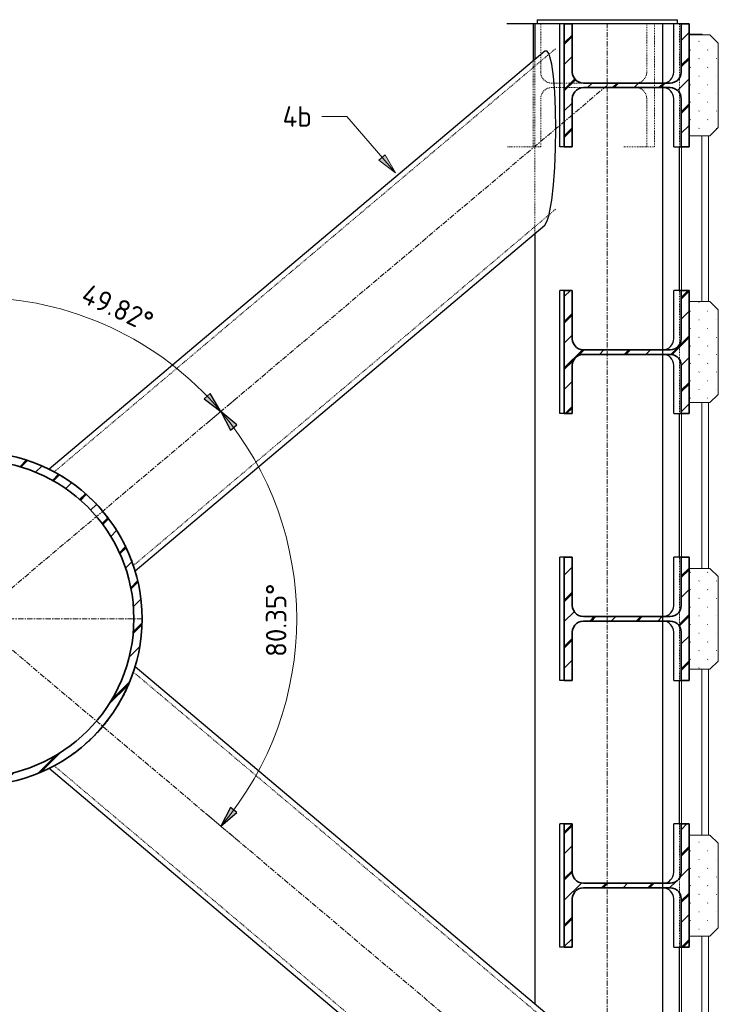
# Model space of a CAD drawing. Header units: millimetres. Extents: x -236694 to -141708, y -41476 to 103952.
# Tile 83 of 103: x -155540 to -153838, y 321 to 2720. Entities that reach past the tile are written whole.
import ezdxf

# ---------------------------------------------------------------- set-up
doc = ezdxf.new("R2010")
doc.units = ezdxf.units.MM
for name, pattern in [('Dash', [6.35, 3.175, -3.175]), ('Grid Line', [22.225, 12.7, -3.175, 3.175, -3.175]), ('XX-HIDDEN', [4, 2, -2])]:
    doc.linetypes.add(name, pattern=pattern)
for name, color, linetype, lineweight in [('N-CO-BC-BETONVORM-G', 50, 'Continuous', 25), ('N-CO-BC-BETONVORM-G-1', 50, 'XX-HIDDEN', 18), ('N-CO-BC-BETONVORM-G-2', 50, 'Continuous', 13), ('N-CO-BC-BETONVORM-G-3', 50, 'Continuous', 18), ('N-CO-BC-BETONVORM-GN', 10, 'XX-HIDDEN', 18), ('N-CO-BC-BETONVORM-GN-1', 10, 'Continuous', 18), ('N-CO-KC-KUNSTSTOFVORM-G', 7, 'Continuous', 13), ('N-CO-KC-KUNSTSTOFVORM-GD', 90, 'Continuous', 18), ('N-CO-SC-STAALVORM-G', 10, 'Continuous', 25), ('N-CO-SC-STAALVORM-G-1', 10, 'Continuous', 18), ('N-CO-SC-STAALVORM-GD', 90, 'Continuous', 35), ('X-XX-AL-CONSTRUCTIELIJN-G-1', 7, 'Grid Line', 18), ('X-XX-AL-M', 7, 'Continuous', 18), ('X-XX-AL-M-20', 7, 'Continuous', 18), ('X-XX-AL-T25-1', 250, 'Continuous', 13), ('X-XX-AL-T25-2', 7, 'Continuous', 13)]:
    doc.layers.add(name, color=color, linetype=linetype, lineweight=lineweight)
doc.styles.add('NLCS-ISO_1', font='NLCS-ISO.ttf', dxfattribs={"height": 50})
doc.dimstyles.new('2_5_NLCS_arrow_fill_4', dxfattribs={"dimscale": 304.8, "dimtxt": 50.137748, "dimasz": 0.164042, "dimexe": 0.15748, "dimexo": 0.104987, "dimgap": 0.032808, "dimtad": 1, "dimdec": 0, "dimzin": 0, "dimdsep": 46, "dimtxsty": 'NLCS-ISO_1', "dimsah": 1, "dimcen": 0.09, "dimazin": 0, "dimtfac": 1, "dimtdec": 4, "dimtix": 1, "dimtmove": 0, "dimatfit": 3, "dimfxl": 1, "dimtvp": 1, "dimtolj": 1, "dimtzin": 0, "dimarcsym": 2})
doc.dimstyles.new('2_5_NLCS_arrow_fill_5', dxfattribs={"dimscale": 304.8, "dimtxt": 50.137748, "dimasz": 0.164042, "dimexe": 0.15748, "dimexo": 0.104987, "dimgap": 0.032808, "dimtad": 1, "dimdec": 0, "dimzin": 0, "dimdsep": 46, "dimtxsty": 'NLCS-ISO_1', "dimsah": 1, "dimcen": 0.09, "dimazin": 0, "dimtfac": 1, "dimtdec": 4, "dimtix": 1, "dimtmove": 0, "dimatfit": 3, "dimfxl": 1, "dimtvp": 1, "dimtolj": 1, "dimtzin": 0, "dimarcsym": 2})
pattern_1 = [(45, (-153916.47, -9085), (-56.56854, 56.56854), []), (45, (-153916.47, -9036.43), (-56.56854, 56.56854), []), (45, (-153916.47, -9034.43), (-56.56854, 56.56854), []), (45, (-153916.47, -9032.43), (-56.56854, 56.56854), [])]
pattern_2 = [(45, (102497.49, -9085), (-21.2132, 21.2132), [0.671, -29.329])]

# ---------------------------------------------------------------- blocks, each defined once
blk = doc.blocks.new('GM_afdekklepje - GM_afdekklepje-3673590-Doorsnede 5 dubbel geleidewerk')
at = {"layer": 'N-CO-SC-STAALVORM-G'}
for p, q in [((102134.4, 2720), (102134.4, 2710)), ((102134.5, 2720), (102134.7, 2720)), ((102134.7, 2720), (102190, 2720)), ((102190, 2720), (102221, 2720)), ((102221, 2720), (102453.8, 2720)), ((102453.8, 2720), (102476.4, 2720)), ((102476.4, 2710), (102476.4, 2720))]:
    blk.add_line(p, q, dxfattribs=at)
blk = doc.blocks.new('NLI_Balk_Buis - ø323_9_12_5-3689831-Doorsnede 5 dubbel geleidewerk')
at = {"layer": 'N-CO-BC-BETONVORM-GN'}
for p, q in [((100958.1, 1618.1), (102180.3, 2650)), ((101151, 1389.7), (102180.3, 2258.8))]:
    blk.add_line(p, q, dxfattribs=at)
blk = doc.blocks.new('NLI_Balk_Buis - ø323_9_12_5-3689832-Doorsnede 5 dubbel geleidewerk')
at = {"layer": 'N-CO-BC-BETONVORM-GN'}
for p, q in [((101151, 1130.3), (102180.3, 261.2)), ((100958.1, 901.9), (102180.3, -130))]:
    blk.add_line(p, q, dxfattribs=at)
blk = doc.blocks.new('GM_Hakorit_3820 - GM_Hakorit_3820-V220-Doorsnede 5 dubbel geleidewerk')
at = {"layer": 'N-CO-KC-KUNSTSTOFVORM-G'}
for p, q in [((102504.9, 2685), (102535.5, 2685)), ((102535.5, 2685), (102535.5, 2683)), ((102537.2, 2683), (102535.5, 2685)), ((102535.5, 2437), (102535.5, 2033)), ((102552, 2437), (102552, 2033)), ((102486.2, 2060), (102486.2, 2410)), ((102535.5, 1787), (102535.5, 1383)), ((102552, 1787), (102552, 1383)), ((102486.2, 1410), (102486.2, 1760)), ((102535.5, 1137), (102535.5, 733)), ((102552, 1137), (102552, 733)), ((102486.2, 760), (102486.2, 1110)), ((102535.5, 487), (102535.5, 83.2)), ((102552, 487), (102552, 83.2)), ((102486.2, 110), (102486.2, 460)), ((102535.5, -163), (102535.5, -1135)), ((102552, -163), (102552, -1115)), ((102486.2, -1135), (102486.2, -190)), ((102535.5, -1135), (102552, -1115)), ((102486.2, -1135), (102481.2, -1135)), ((102535.5, -1135), (102486.2, -1135))]:
    blk.add_line(p, q, dxfattribs=at)
blk = doc.blocks.new('GM_Hakorit_1100 - GM_Hakorit_1100-V225-Doorsnede 5 dubbel geleidewerk')
at = {"layer": 'N-CO-BC-BETONVORM-G-3'}
h = blk.add_hatch(dxfattribs=at)
h.set_pattern_fill('ACO-KUNSTSTOF', color=256, style=0, pattern_type=2)
h.set_pattern_definition(pattern_2)
h.paths.add_polyline_path([(102517.5, 2437), (102555.6, 2437), (102575.9, 2457), (102575.9, 2663), (102555.6, 2683), (102504.9, 2683), (102504.9, 2437)], flags=0)
at = {"layer": 'N-CO-KC-KUNSTSTOFVORM-GD'}
for p, q in [((102504.9, 2683), (102504.9, 2437)), ((102555.6, 2683), (102504.9, 2683)), ((102575.9, 2663), (102555.6, 2683)), ((102575.9, 2457), (102575.9, 2663)), ((102555.6, 2437), (102575.9, 2457)), ((102504.9, 2437), (102555.6, 2437))]:
    blk.add_line(p, q, dxfattribs=at)
blk = doc.blocks.new('GM_Hakorit_1100 - GM_Hakorit_1100-V226-Doorsnede 5 dubbel geleidewerk')
at = {"layer": 'N-CO-BC-BETONVORM-G-3'}
h = blk.add_hatch(dxfattribs=at)
h.set_pattern_fill('ACO-KUNSTSTOF', color=256, style=0, pattern_type=2)
h.set_pattern_definition(pattern_2)
h.paths.add_polyline_path([(102517.5, 1787), (102555.6, 1787), (102575.9, 1807), (102575.9, 2013), (102555.6, 2033), (102504.9, 2033), (102504.9, 1787)], flags=0)
at = {"layer": 'N-CO-KC-KUNSTSTOFVORM-GD'}
for p, q in [((102504.9, 2033), (102504.9, 1787)), ((102555.6, 2033), (102504.9, 2033)), ((102575.9, 2013), (102555.6, 2033)), ((102575.9, 1807), (102575.9, 2013)), ((102555.6, 1787), (102575.9, 1807)), ((102504.9, 1787), (102555.6, 1787))]:
    blk.add_line(p, q, dxfattribs=at)
blk = doc.blocks.new('GM_Hakorit_1100 - GM_Hakorit_1100-V227-Doorsnede 5 dubbel geleidewerk')
at = {"layer": 'N-CO-BC-BETONVORM-G-3'}
h = blk.add_hatch(dxfattribs=at)
h.set_pattern_fill('ACO-KUNSTSTOF', color=256, style=0, pattern_type=2)
h.set_pattern_definition(pattern_2)
h.paths.add_polyline_path([(102517.5, 1137), (102555.6, 1137), (102575.9, 1157), (102575.9, 1363), (102555.6, 1383), (102504.9, 1383), (102504.9, 1137)], flags=0)
at = {"layer": 'N-CO-KC-KUNSTSTOFVORM-GD'}
for p, q in [((102504.9, 1383), (102504.9, 1137)), ((102555.6, 1383), (102504.9, 1383)), ((102575.9, 1363), (102555.6, 1383)), ((102575.9, 1157), (102575.9, 1363)), ((102555.6, 1137), (102575.9, 1157)), ((102504.9, 1137), (102555.6, 1137))]:
    blk.add_line(p, q, dxfattribs=at)
blk = doc.blocks.new('GM_Hakorit_1100 - GM_Hakorit_1100-V228-Doorsnede 5 dubbel geleidewerk')
at = {"layer": 'N-CO-BC-BETONVORM-G-3'}
h = blk.add_hatch(dxfattribs=at)
h.set_pattern_fill('ACO-KUNSTSTOF', color=256, style=0, pattern_type=2)
h.set_pattern_definition(pattern_2)
h.paths.add_polyline_path([(102555.6, 487), (102575.9, 507), (102575.9, 713), (102555.6, 733), (102504.9, 733), (102504.9, 487)], flags=0)
at = {"layer": 'N-CO-KC-KUNSTSTOFVORM-GD'}
for p, q in [((102504.9, 733), (102504.9, 487)), ((102555.6, 733), (102504.9, 733)), ((102575.9, 713), (102555.6, 733)), ((102575.9, 507), (102575.9, 713)), ((102555.6, 487), (102575.9, 507)), ((102504.9, 487), (102555.6, 487))]:
    blk.add_line(p, q, dxfattribs=at)
blk = doc.blocks.new('NLI_Balk_Buis - ø813_20-3690250-Doorsnede 5 dubbel geleidewerk')
at = {"layer": 'N-CO-BC-BETONVORM-GN-1'}
h = blk.add_hatch(dxfattribs=at)
h.set_pattern_fill('ACO-STAAL', color=256, style=0, pattern_type=2)
h.set_pattern_definition([(45, (102497.49, -9085), (-56.56854, 56.56854), []), (45, (102497.49, -9036.43), (-56.56854, 56.56854), []), (45, (102497.49, -9034.43), (-56.56854, 56.56854), []), (45, (102497.49, -9032.43), (-56.56854, 56.56854), [])])
h.paths.add_polyline_path([(100765.7, 853.5), (100801.1, 855), (100836.3, 859.7), (100870.9, 867.4), (100904.7, 878), (100937.5, 891.6), (100969, 908), (100998.9, 927), (101027, 948.6), (101053.1, 972.6), (101077.1, 998.7), (101098.7, 1026.8), (101117.7, 1056.7), (101134.1, 1088.2), (101147.7, 1121), (101158.4, 1154.8), (101166, 1189.4), (101170.7, 1224.6), (101172.2, 1260), (101170.7, 1295.4), (101166, 1330.6), (101158.4, 1365.2), (101147.7, 1399), (101134.1, 1431.8), (101116.5, 1465.2), (101098.7, 1493.2), (101077.1, 1521.3), (101053.1, 1547.4), (101027, 1571.4), (100998.9, 1593), (100969, 1612), (100937.5, 1628.4), (100904.7, 1642), (100870.9, 1652.6), (100836.3, 1660.3), (100801.1, 1665), (100765.7, 1666.5), (100730.3, 1665), (100695.1, 1660.3), (100660.5, 1652.6), (100626.7, 1642), (100593.9, 1628.4), (100562.5, 1612), (100532.5, 1593), (100504.4, 1571.4), (100478.3, 1547.4), (100454.3, 1521.3), (100432.7, 1493.2), (100413.7, 1463.2), (100397.3, 1431.8), (100383.7, 1399), (100373.1, 1365.2), (100365.4, 1330.6), (100360.8, 1295.4), (100359.2, 1260), (100360.8, 1224.6), (100365.4, 1189.4), (100373.1, 1154.8), (100383.7, 1121), (100397.3, 1088.2), (100413.7, 1056.7), (100432.7, 1026.8), (100454.3, 998.7), (100478.6, 972.3), (100504.4, 948.6), (100532.5, 927), (100562.5, 908), (100594.2, 891.5), (100626.7, 878), (100660.5, 867.4), (100695.1, 859.7), (100730.3, 855)], flags=0)
h.paths.add_polyline_path([(100765.7, 873.5), (100732, 875), (100698.6, 879.4), (100665.7, 886.7), (100633.5, 896.8), (100602.4, 909.7), (100572.5, 925.3), (100544, 943.4), (100517.3, 963.9), (100492.4, 986.7), (100469.6, 1011.6), (100449.1, 1038.3), (100431, 1066.7), (100415.4, 1096.7), (100402.5, 1127.8), (100392.4, 1160), (100385.1, 1192.9), (100380.7, 1226.3), (100379.2, 1260), (100380.7, 1293.7), (100385.1, 1327.1), (100392.4, 1360), (100402.5, 1392.2), (100415.4, 1423.3), (100431, 1453.2), (100449.1, 1481.7), (100469.6, 1508.4), (100492.4, 1533.3), (100517.3, 1556.1), (100544, 1576.6), (100572.5, 1594.7), (100602.4, 1610.3), (100633.5, 1623.2), (100668.2, 1633.9), (100698.6, 1640.6), (100732, 1645), (100765.7, 1646.5), (100799.4, 1645), (100832.8, 1640.6), (100865.7, 1633.3), (100897.9, 1623.2), (100929, 1610.3), (100959, 1594.7), (100987.4, 1576.6), (101014.1, 1556.1), (101039, 1533.3), (101061.8, 1508.4), (101082.3, 1481.7), (101100.4, 1453.2), (101116.5, 1422.1), (101128.9, 1392.2), (101139, 1360), (101146.3, 1327.1), (101150.7, 1293.7), (101152.2, 1260), (101150.7, 1226.3), (101146.3, 1192.9), (101139, 1160), (101128.9, 1127.8), (101116, 1096.7), (101100.4, 1066.7), (101082.3, 1038.3), (101061.8, 1011.6), (101039, 986.7), (101014.1, 963.9), (100987.4, 943.4), (100959, 925.3), (100929, 909.7), (100897.9, 896.8), (100865.7, 886.7), (100832.8, 879.4), (100799.4, 875)], flags=0)
at = {"layer": 'N-CO-SC-STAALVORM-GD'}
for radius, start, end in [(406.5, 360, 180), (386.5, 0, 180), (406.5, 180, 360), (386.5, 180, 360)]:
    blk.add_arc((100765.7, 1260), radius, start, end, dxfattribs=at)
blk = doc.blocks.new('DIMBLOCK139-Doorsnede 5 dubbel geleidewerk')
at = {"layer": 'X-XX-AL-M-20', "lineweight": 25}
for points in [[(-155049.8, 1765.3), (-155075.9, 1809.1), (-155090.7, 1795.7)], [(-155049.8, 1765.3), (-155026.7, 1719.9), (-155011, 1732.3)], [(-155049.8, 754.7), (-155011, 787.7), (-155026.7, 800.1)]]:
    blk.add_hatch(color=256, dxfattribs=at).paths.add_polyline_path(points, flags=0)
for p, q in [((-155075.9, 1809.1), (-155090.7, 1795.7)), ((-155049.8, 1765.3), (-155075.9, 1809.1)), ((-155090.7, 1795.7), (-155049.8, 1765.3)), ((-155049.8, 1765.3), (-155026.7, 1719.9)), ((-155011, 1732.3), (-155049.8, 1765.3)), ((-155026.7, 1719.9), (-155011, 1732.3)), ((-155026.7, 800.1), (-155049.8, 754.7)), ((-155011, 787.7), (-155026.7, 800.1)), ((-155049.8, 754.7), (-155011, 787.7))]:
    blk.add_line(p, q, dxfattribs=at)
at = {"layer": 'X-XX-AL-M-20', "linetype": 'Dash'}
for p, q in [((-155049.8, 1765.3), (-155000.9, 1806.6)), ((-155049.8, 754.7), (-155000.9, 713.4))]:
    blk.add_line(p, q, dxfattribs=at)
at = {"layer": 'X-XX-AL-M-20'}
for p, q in [((-155049.8, 1765.3), (-155086.5, 1734.3)), ((-155049.8, 754.7), (-155086.5, 785.7)), ((-155049.8, 754.7), (-155049.8, 754.7)), ((-155049.8, 754.7), (-155049.8, 754.7)), ((-155049.8, 754.7), (-155049.8, 754.7)), ((-155049.8, 754.7), (-155049.8, 754.7))]:
    blk.add_line(p, q, dxfattribs=at)
blk.add_arc((-155648.3, 1260), 783.2, 319.8243, 40.1757, dxfattribs=at)
blk.add_arc((-155648.3, 1260), 783.2, 319.8243, 40.1757, dxfattribs=at)
at = {"layer": 'X-XX-AL-M-20', "color": 0, "insert": (-154940.2, 1167.3), "char_height": 50, "width": 222.498, "attachment_point": 1, "rotation": 90, "line_spacing_factor": 1.135194, "style": 'NLCS-ISO_1'}
blk.add_mtext('80.35°', dxfattribs=at)
blk = doc.blocks.new('DIMBLOCK140-Doorsnede 5 dubbel geleidewerk')
at = {"layer": 'X-XX-AL-M-20', "lineweight": 25}
for points in [[(-155648.3, 2043.2), (-155698.6, 2051.6), (-155697.9, 2031.6)], [(-155648.3, 2043.2), (-155598.6, 2031.6), (-155598, 2051.6)], [(-155049.8, 1765.3), (-155075.9, 1809.1), (-155090.7, 1795.7)], [(-155049.8, 1765.3), (-155026.7, 1719.9), (-155011, 1732.3)]]:
    blk.add_hatch(color=256, dxfattribs=at).paths.add_polyline_path(points, flags=0)
at = {"layer": 'X-XX-AL-M-20'}
for p, q in [((-155648.3, 2043.2), (-155648.3, 2091.2)), ((-155648.3, 2043.2), (-155648.3, 1698.5)), ((-155049.8, 1765.3), (-155086.5, 1734.3)), ((-155049.8, 1765.3), (-155049.8, 1765.3)), ((-155049.8, 1765.3), (-155049.8, 1765.3)), ((-155049.8, 1765.3), (-155049.8, 1765.3)), ((-155049.8, 1765.3), (-155049.8, 1765.3))]:
    blk.add_line(p, q, dxfattribs=at)
at = {"layer": 'X-XX-AL-M-20', "lineweight": 25}
for p, q in [((-155648.3, 2043.2), (-155698.6, 2051.6)), ((-155698.6, 2051.6), (-155697.9, 2031.6)), ((-155697.9, 2031.6), (-155648.3, 2043.2)), ((-155598, 2051.6), (-155648.3, 2043.2)), ((-155648.3, 2043.2), (-155598.6, 2031.6)), ((-155598.6, 2031.6), (-155598, 2051.6)), ((-155075.9, 1809.1), (-155090.7, 1795.7)), ((-155049.8, 1765.3), (-155075.9, 1809.1)), ((-155090.7, 1795.7), (-155049.8, 1765.3)), ((-155049.8, 1765.3), (-155026.7, 1719.9)), ((-155011, 1732.3), (-155049.8, 1765.3)), ((-155026.7, 1719.9), (-155011, 1732.3))]:
    blk.add_line(p, q, dxfattribs=at)
at = {"layer": 'X-XX-AL-M-20', "linetype": 'Dash'}
blk.add_line((-155049.8, 1765.3), (-155000.9, 1806.6), dxfattribs=at)
at = {"layer": 'X-XX-AL-M-20'}
blk.add_arc((-155648.3, 1260), 783.2, 40.1757, 90, dxfattribs=at)
blk.add_arc((-155648.3, 1260), 783.2, 40.1757, 90, dxfattribs=at)
at = {"layer": 'X-XX-AL-M-20', "color": 0, "insert": (-155372.9, 2078.6), "char_height": 50, "width": 228.174, "attachment_point": 1, "rotation": 335.0878, "line_spacing_factor": 1.135194, "style": 'NLCS-ISO_1'}
blk.add_mtext('49.82°', dxfattribs=at)

msp = doc.modelspace()

# ---------------------------------------------------------------- hatches: boundary and pattern name
at = {"layer": 'N-CO-SC-STAALVORM-G-1'}
h = msp.add_hatch(dxfattribs=at)
h.set_pattern_fill('ACO-STAAL', color=256, style=0, pattern_type=2)
h.set_pattern_definition(pattern_1)
h.paths.add_polyline_path([(-153928.3, 2410), (-153909, 2410), (-153909, 2710), (-153928.3, 2710), (-153928.3, 2592.5), (-153929, 2586.5), (-153931, 2580.8), (-153934.3, 2575.7), (-153938.6, 2571.4), (-153943.8, 2568.2), (-153949.6, 2566.2), (-153955.7, 2565.5), (-154166.5, 2565.5), (-154172.6, 2566.2), (-154178.4, 2568.2), (-154183.6, 2571.4), (-154187.9, 2575.7), (-154191.2, 2580.8), (-154193.2, 2586.5), (-154193.9, 2592.5), (-154193.9, 2710), (-154213.2, 2710), (-154213.2, 2410), (-154193.9, 2410), (-154193.9, 2527.5), (-154193.2, 2533.5), (-154191.2, 2539.2), (-154187.9, 2544.3), (-154183.6, 2548.6), (-154178.4, 2551.8), (-154172.6, 2553.8), (-154166.5, 2554.5), (-153955.7, 2554.5), (-153949.6, 2553.8), (-153943.8, 2551.8), (-153938.3, 2548.3), (-153934.3, 2544.3), (-153931, 2539.2), (-153929, 2533.5), (-153928.3, 2527.5), (-153928.3, 2427.1)], flags=0)
h = msp.add_hatch(dxfattribs=at)
h.set_pattern_fill('ACO-STAAL', color=256, style=0, pattern_type=2)
h.set_pattern_definition(pattern_1)
h.paths.add_polyline_path([(-154213.2, 1760), (-154193.9, 1760), (-154193.9, 1877.5), (-154193.2, 1883.5), (-154191.2, 1889.2), (-154187.9, 1894.3), (-154183.6, 1898.6), (-154178.4, 1901.8), (-154172.6, 1903.8), (-154166.5, 1904.5), (-153955.7, 1904.5), (-153949.6, 1903.8), (-153943.6, 1901.7), (-153938.6, 1898.6), (-153934.3, 1894.3), (-153931, 1889.2), (-153929, 1883.5), (-153928.3, 1877.5), (-153928.3, 1760), (-153909, 1760), (-153909, 2060), (-153928.3, 2060), (-153928.3, 1942.1), (-153929, 1936.5), (-153931, 1930.8), (-153934.3, 1925.7), (-153938.6, 1921.4), (-153943.8, 1918.2), (-153949.6, 1916.2), (-153955.7, 1915.5), (-154166.5, 1915.5), (-154172.6, 1916.2), (-154178.4, 1918.2), (-154183.6, 1921.4), (-154187.9, 1925.7), (-154191.2, 1930.8), (-154193.2, 1936.5), (-154193.9, 1942.5), (-154193.9, 2060), (-154213.2, 2060), (-154213.2, 1861.3)], flags=0)
h = msp.add_hatch(dxfattribs=at)
h.set_pattern_fill('ACO-STAAL', color=256, style=0, pattern_type=2)
h.set_pattern_definition(pattern_1)
h.paths.add_polyline_path([(-153909, 1110), (-153909, 1410), (-153928.3, 1410), (-153928.3, 1292.5), (-153929, 1286.5), (-153931, 1280.8), (-153934.6, 1275.4), (-153938.6, 1271.4), (-153943.8, 1268.2), (-153949.6, 1266.2), (-153955.7, 1265.5), (-154166.5, 1265.5), (-154172.6, 1266.2), (-154178.4, 1268.2), (-154183.6, 1271.4), (-154187.9, 1275.7), (-154191.2, 1280.8), (-154193.2, 1286.5), (-154193.9, 1292.5), (-154193.9, 1410), (-154213.2, 1410), (-154213.2, 1110), (-154193.9, 1110), (-154193.9, 1227.5), (-154193.2, 1233.5), (-154191.2, 1239.2), (-154187.9, 1244.3), (-154183.6, 1248.6), (-154178.4, 1251.8), (-154172.6, 1253.8), (-154166.5, 1254.5), (-153955.7, 1254.5), (-153949.6, 1253.8), (-153943.8, 1251.8), (-153938.6, 1248.6), (-153934.3, 1244.3), (-153931, 1239.2), (-153929, 1233.5), (-153928.3, 1227.5), (-153928.3, 1110)], flags=0)
h = msp.add_hatch(dxfattribs=at)
h.set_pattern_fill('ACO-STAAL', color=256, style=0, pattern_type=2)
h.set_pattern_definition(pattern_1)
h.paths.add_polyline_path([(-153909, 460), (-153909, 760), (-153928.3, 760), (-153928.3, 642.5), (-153929, 636.5), (-153931, 630.8), (-153934.3, 625.7), (-153938.6, 621.4), (-153943.8, 618.2), (-153949.6, 616.2), (-153955.7, 615.5), (-154166.5, 615.5), (-154172.6, 616.2), (-154178.4, 618.2), (-154183.6, 621.4), (-154187.9, 625.7), (-154191.2, 630.8), (-154193.2, 636.5), (-154193.9, 642.5), (-154193.9, 760), (-154213.2, 760), (-154213.2, 460), (-154193.9, 460), (-154193.9, 577.5), (-154193.2, 583.5), (-154191.2, 589.2), (-154187.9, 594.3), (-154183.6, 598.6), (-154178.4, 601.8), (-154172.6, 603.8), (-154166.5, 604.5), (-153955.7, 604.5), (-153949.6, 603.8), (-153943.8, 601.8), (-153938.6, 598.6), (-153934.3, 594.3), (-153930.7, 588.4), (-153929, 583.5), (-153928.3, 577.5), (-153928.3, 460)], flags=0)
at = {"layer": 'X-XX-AL-T25-1'}
msp.add_hatch(color=256, dxfattribs=at).paths.add_polyline_path([(-154624.6, 2346.6), (-154649.6, 2391), (-154664.7, 2378)], flags=0)

# ---------------------------------------------------------------- linework, layer by layer
at = {"layer": 'N-CO-BC-BETONVORM-GN'}
for p, q in [((-154270.7, 2635.2), (-154270.7, 2710)), ((-154012.3, 2710), (-154012.3, 2592.5)), ((-153993.5, 2565.5), (-153993.5, 2710)), ((-153932.6, 2578.4), (-153932.6, 2710)), ((-154289.4, 2619.2), (-154289.4, 2603)), ((-154284.6, 2623.3), (-154284.6, 2607)), ((-154270.7, 2618.8), (-154270.7, 2635)), ((-154270.7, 2592.5), (-154270.7, 2618.7)), ((-154289.4, 2602.8), (-154289.4, 2410)), ((-154284.6, 2606.9), (-154284.6, 2215.9)), ((-153932.6, 2541.8), (-153932.6, 2578.2)), ((-154238, 2565.5), (-154244.1, 2565.5)), ((-154244.1, 2554.5), (-154237.2, 2554.5)), ((-154223.7, 2565.5), (-154237.9, 2565.5)), ((-154237.1, 2554.5), (-154223.7, 2554.5)), ((-154213.2, 2565.5), (-154223.6, 2565.5)), ((-154223.6, 2554.5), (-154213.2, 2554.5)), ((-154167, 2565.5), (-154213.1, 2565.5)), ((-154213.1, 2554.5), (-154167, 2554.5)), ((-153993.5, 2554.5), (-153993.5, 2565.5)), ((-153993.5, 2410), (-153993.5, 2554.5)), ((-154270.7, 2410), (-154270.7, 2527.5)), ((-154012.3, 2527.5), (-154012.3, 2410)), ((-153932.6, 2410), (-153932.6, 2541.6)), ((-154289.4, 2410), (-154353, 2410)), ((-154289.4, 2410), (-154284.7, 2410)), ((-154284.6, 2410), (-154270.7, 2410)), ((-154068.1, 2410), (-154012.3, 2410)), ((-154012.3, 2410), (-153993.5, 2410)), ((-154284.6, 2215.7), (-154284.6, 2199.5)), ((-153932.6, 1928.4), (-153932.6, 2060)), ((-153932.6, 1891.8), (-153932.6, 1928.2)), ((-153932.6, 1760), (-153932.6, 1891.6)), ((-153932.6, 1278.4), (-153932.6, 1410)), ((-153932.6, 1241.8), (-153932.6, 1278.2)), ((-153932.6, 1110), (-153932.6, 1241.6)), ((-153932.6, 628.4), (-153932.6, 760)), ((-153932.6, 591.8), (-153932.6, 628.2)), ((-153932.6, 460), (-153932.6, 591.6))]:
    msp.add_line(p, q, dxfattribs=at)
for centre, start_param, end_param in [((-154244.1, 2592.5), 1.570796, 3.141593), ((-154038.9, 2592.5), 3.15571, 4.712389), ((-154244.1, 2527.5), 0, 1.570796), ((-154038.9, 2527.5), 4.712389, 6.269068)]:
    msp.add_ellipse(centre, major_axis=(0, 27), ratio=0.986394, start_param=start_param, end_param=end_param, dxfattribs=at)
for points in [[(-155454.4, 1617.3), (-155455.3, 1617.8), (-155455.8, 1618.1), (-155455.8, 1618.1)], [(-155455.8, 1618.1), (-155455.8, 1618.1), (-155455.3, 1617.8), (-155454.4, 1617.3)], [(-155414.9, 1592.9), (-155415.1, 1593), (-155415.3, 1593.1), (-155415.5, 1593.3)], [(-155415.5, 1593.3), (-155415.3, 1593.1), (-155415.1, 1593), (-155414.9, 1592.9)], [(-155388, 1572.2), (-155387.5, 1571.8), (-155387, 1571.5), (-155386.6, 1571.1)], [(-155316.6, 1495), (-155315.8, 1493.9), (-155315.1, 1492.9), (-155314.3, 1491.8)], [(-155296.8, 1464.2), (-155296.3, 1463.3), (-155295.8, 1462.5), (-155295.3, 1461.6)], [(-155295.3, 1461.6), (-155295.6, 1462.2), (-155295.9, 1462.7), (-155296.2, 1463.2)], [(-155279.9, 1431.9), (-155279.8, 1431.7), (-155279.7, 1431.4), (-155279.6, 1431.2)], [(-155263.5, 1391.3), (-155263.2, 1390.3), (-155263, 1389.7), (-155263, 1389.7)], [(-155263, 1389.7), (-155263, 1389.7), (-155263.2, 1390.3), (-155263.5, 1391.3)], [(-155263.5, 1128.7), (-155263.2, 1129.7), (-155263, 1130.3), (-155263, 1130.3)], [(-155263, 1130.3), (-155263, 1130.3), (-155263.2, 1129.7), (-155263.5, 1128.7)], [(-155279.6, 1088.8), (-155279.7, 1088.6), (-155279.8, 1088.3), (-155279.9, 1088.1)], [(-155295.3, 1058.3), (-155295.8, 1057.5), (-155296.3, 1056.7), (-155296.8, 1055.8)], [(-155296.2, 1056.8), (-155295.9, 1057.3), (-155295.6, 1057.8), (-155295.3, 1058.3)], [(-155314.3, 1028.2), (-155315.1, 1027.1), (-155315.8, 1026.1), (-155316.6, 1025)], [(-155359.2, 974.2), (-155360.3, 973.1), (-155361.3, 972.1), (-155362.4, 971)], [(-155386.6, 948.9), (-155387, 948.5), (-155387.5, 948.2), (-155388, 947.8)], [(-155414.9, 927.1), (-155415.1, 927), (-155415.3, 926.9), (-155415.5, 926.7)], [(-155415.5, 926.7), (-155415.3, 926.9), (-155415.1, 927), (-155414.9, 927.1)], [(-155454.4, 902.7), (-155455.3, 902.2), (-155455.8, 901.9), (-155455.8, 901.9)], [(-155455.8, 901.9), (-155455.8, 901.9), (-155455.3, 902.2), (-155454.4, 902.7)]]:
    msp.add_open_spline(points, degree=3, dxfattribs=at)
msp.add_open_spline([(-155362.4, 1549), (-155361.6, 1548.2), (-155360.6, 1547.2), (-155359.5, 1546.2), (-155359.2, 1545.8)], degree=3, knots=[0.928643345, 0.928643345, 0.928643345, 0.928643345, 0.934782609, 0.937429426, 0.937429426, 0.937429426, 0.937429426], dxfattribs=at)
at = {"layer": 'N-CO-SC-STAALVORM-G'}
for p, q in [((-154289.4, 2710), (-154353, 2710)), ((-154284.7, 2710), (-154289.4, 2710)), ((-154289.4, 2710), (-154289.4, 2619.3)), ((-154284.6, 2710), (-154284.6, 2623.4)), ((-154284.2, 2710), (-154284.5, 2710)), ((-154228.9, 2710), (-154284.2, 2710)), ((-154223.9, 2710), (-154228.9, 2710)), ((-154223.7, 2410), (-154223.7, 2710)), ((-154213.2, 2710), (-154223.7, 2710)), ((-154192.1, 2710), (-154193.9, 2710)), ((-153959.3, 2710), (-154192.1, 2710)), ((-153974, 2710), (-153974, -190)), ((-153946.4, 2710), (-153959.3, 2710)), ((-153946.5, 2592.5), (-153946.5, 2710)), ((-153928.3, 2710), (-153946.5, 2710)), ((-154260.7, 2643.6), (-155467.9, 1624.3)), ((-153946.5, 2410), (-153946.5, 2527.5)), ((-154213.2, 2410), (-154223.7, 2410)), ((-153946.5, 2410), (-153928.3, 2410)), ((-153932.6, 2060), (-153932.6, 2410)), ((-155258.9, 1376.8), (-154260.7, 2219.6)), ((-154284.6, 2199.4), (-154284.6, 320.6)), ((-154223.7, 1760), (-154223.7, 2060)), ((-154213.2, 2060), (-154223.7, 2060)), ((-153946.5, 1942.5), (-153946.5, 2060)), ((-153928.3, 2060), (-153946.5, 2060)), ((-153946.5, 1760), (-153946.5, 1877.5)), ((-154213.2, 1760), (-154223.7, 1760)), ((-153946.5, 1760), (-153928.3, 1760)), ((-153932.6, 1410), (-153932.6, 1760)), ((-154223.7, 1110), (-154223.7, 1410)), ((-154213.2, 1410), (-154223.7, 1410)), ((-153946.5, 1292.5), (-153946.5, 1410)), ((-153928.3, 1410), (-153946.5, 1410)), ((-153946.5, 1110), (-153946.5, 1227.5)), ((-154260.7, 300.4), (-155258.9, 1143.2)), ((-154213.2, 1110), (-154223.7, 1110)), ((-153946.5, 1110), (-153928.3, 1110)), ((-153932.6, 760), (-153932.6, 1110)), ((-155467.9, 895.7), (-154260.7, -123.6)), ((-154223.7, 460), (-154223.7, 760)), ((-154213.2, 760), (-154223.7, 760)), ((-153946.5, 642.5), (-153946.5, 760)), ((-153928.3, 760), (-153946.5, 760)), ((-153946.5, 460), (-153946.5, 577.5)), ((-154213.2, 460), (-154223.7, 460)), ((-153946.5, 460), (-153928.3, 460)), ((-153932.6, 110), (-153932.6, 460))]:
    msp.add_line(p, q, dxfattribs=at)
at = {"layer": 'N-CO-SC-STAALVORM-G', "flags": 128}
for points in [[(-154250.4, 2636.2), (-154254.7, 2643.3), (-154260.7, 2643.6)], [(-154233.7, 2454.4), (-154234.3, 2501), (-154236.3, 2544.1), (-154239.6, 2581.6), (-154243.8, 2611.5), (-154249, 2632.5), (-154250.3, 2636.1)], [(-154250.3, 2244.5), (-154249, 2250.5), (-154243.8, 2280.1), (-154239.6, 2317.3), (-154236.3, 2360.2), (-154234.3, 2406.7), (-154233.7, 2454.4)], [(-154260.7, 2219.6), (-154254.7, 2230), (-154250.4, 2244.3)]]:
    msp.add_lwpolyline(points, dxfattribs=at)
at = {"layer": 'N-CO-SC-STAALVORM-G'}
for centre, start_param, end_param in [((-153973.1, 2592.5), 3.15571, 4.712389), ((-153973.1, 2527.5), 4.712389, 6.269068), ((-153973.1, 1942.5), 3.15571, 4.712389), ((-153973.1, 1877.5), 4.712389, 6.269068), ((-153973.1, 1292.5), 3.15571, 4.712389), ((-153973.1, 1227.5), 4.712389, 6.269068), ((-153973.1, 642.5), 3.15571, 4.712389), ((-153973.1, 577.5), 4.712389, 6.269068)]:
    msp.add_ellipse(centre, major_axis=(0, 27), ratio=0.986394, start_param=start_param, end_param=end_param, dxfattribs=at)
for points, knots in [([(-155467.5, 1624.1), (-155468, 1624.3), (-155468, 1624.3), (-155465, 1622.8), (-155460.4, 1620.5), (-155457, 1618.7), (-155456.2, 1618.2)], [0.4782609, 0.4782609, 0.4782609, 0.4782609, 0.5217391, 0.5652174, 0.6086957, 0.6233645, 0.6233645, 0.6233645, 0.6233645]), ([(-155456.1, 1618.2), (-155454.3, 1617.3), (-155451.5, 1615.7), (-155448.3, 1613.9), (-155447.1, 1613.3)], [0.62374798, 0.62374798, 0.62374798, 0.62374798, 0.65217391, 0.6663128, 0.6663128, 0.6663128, 0.6663128]), ([(-155443.4, 1611.1), (-155442.2, 1610.4), (-155437.3, 1607.5), (-155428.9, 1602.3), (-155421.1, 1597.1), (-155417.7, 1594.8)], [0.68189269, 0.68189269, 0.68189269, 0.68189269, 0.69565217, 0.73913043, 0.77048276, 0.77048276, 0.77048276, 0.77048276]), ([(-155414, 1592.2), (-155413.9, 1592.2), (-155409, 1588.7), (-155401.3, 1583), (-155393.4, 1576.7), (-155390.5, 1574.3)], [0.78171374, 0.78171374, 0.78171374, 0.78171374, 0.7826087, 0.82608696, 0.85001097, 0.85001097, 0.85001097, 0.85001097]), ([(-155385.2, 1569.9), (-155384.7, 1569.4), (-155377.6, 1563.4), (-155370.4, 1556.8), (-155363.9, 1550.5)], [0.86490787, 0.86490787, 0.86490787, 0.86490787, 0.86956522, 0.92436241, 0.92436241, 0.92436241, 0.92436241]), ([(-155313.3, 1490.3), (-155312.5, 1489.2), (-155307.7, 1482.2), (-155302.6, 1474), (-155298.4, 1467), (-155297.8, 1465.9)], [0.07907977, 0.07907977, 0.07907977, 0.07907977, 0.08695652, 0.13043478, 0.13881489, 0.13881489, 0.13881489, 0.13881489]), ([(-155294, 1459.3), (-155292.6, 1456.8), (-155288.1, 1448.7), (-155283.8, 1440.2), (-155281, 1434.3), (-155280.7, 1433.6)], [0.15534822, 0.15534822, 0.15534822, 0.15534822, 0.17391304, 0.2173913, 0.22280972, 0.22280972, 0.22280972, 0.22280972]), ([(-155278.3, 1428.5), (-155277.1, 1425.7), (-155273.7, 1418.1), (-155270, 1408.9), (-155267.7, 1402.9), (-155267, 1400.9)], [0.23720598, 0.23720598, 0.23720598, 0.23720598, 0.26086957, 0.30434783, 0.32644386, 0.32644386, 0.32644386, 0.32644386]), ([(-155265.6, 1397.2), (-155265.4, 1396.7), (-155264.4, 1393.8), (-155263.5, 1391.3), (-155262.9, 1389.4)], [0.34110845, 0.34110845, 0.34110845, 0.34110845, 0.34782609, 0.37625202, 0.37625202, 0.37625202, 0.37625202]), ([(-155262.9, 1389.3), (-155262.6, 1388.4), (-155261.4, 1384.8), (-155259.8, 1379.9), (-155259, 1377.3), (-155258.9, 1376.8), (-155258.9, 1376.8)], [0.3766355, 0.3766355, 0.3766355, 0.3766355, 0.3913043, 0.4347826, 0.4782609, 0.4972008, 0.4972008, 0.4972008, 0.4972008]), ([(-155262.9, 1130.6), (-155263.5, 1128.7), (-155264.4, 1126.2), (-155265.4, 1123.3), (-155265.6, 1122.8)], [0.62374798, 0.62374798, 0.62374798, 0.62374798, 0.65217391, 0.65889155, 0.65889155, 0.65889155, 0.65889155]), ([(-155258.9, 1143.2), (-155258.9, 1143.2), (-155259, 1142.7), (-155259.8, 1140.1), (-155261.4, 1135.2), (-155262.6, 1131.6), (-155262.9, 1130.7)], [0.5027992, 0.5027992, 0.5027992, 0.5027992, 0.5217391, 0.5652174, 0.6086957, 0.6233645, 0.6233645, 0.6233645, 0.6233645]), ([(-155267, 1119.1), (-155267.7, 1117.1), (-155270, 1111.1), (-155273.7, 1101.9), (-155277.1, 1094.3), (-155278.3, 1091.5)], [0.67355614, 0.67355614, 0.67355614, 0.67355614, 0.69565217, 0.73913043, 0.76279402, 0.76279402, 0.76279402, 0.76279402]), ([(-155280.7, 1086.4), (-155281, 1085.7), (-155283.8, 1079.8), (-155288.1, 1071.3), (-155292.6, 1063.2), (-155294, 1060.7)], [0.77719028, 0.77719028, 0.77719028, 0.77719028, 0.7826087, 0.82608696, 0.84465178, 0.84465178, 0.84465178, 0.84465178]), ([(-155297.8, 1054.1), (-155298.4, 1053), (-155303.2, 1045), (-155308.4, 1036.8), (-155313.3, 1029.7)], [0.86118511, 0.86118511, 0.86118511, 0.86118511, 0.86956522, 0.92092023, 0.92092023, 0.92092023, 0.92092023]), ([(-155363.9, 969.5), (-155365.2, 968.2), (-155371.8, 961.9), (-155378.9, 955.5), (-155384.7, 950.6), (-155385.2, 950.1)], [0.07563759, 0.07563759, 0.07563759, 0.07563759, 0.08695652, 0.13043478, 0.13509213, 0.13509213, 0.13509213, 0.13509213]), ([(-155390.5, 945.7), (-155393.4, 943.3), (-155401.3, 937), (-155409, 931.3), (-155413.9, 927.8), (-155414, 927.8)], [0.14998903, 0.14998903, 0.14998903, 0.14998903, 0.17391304, 0.2173913, 0.21828626, 0.21828626, 0.21828626, 0.21828626]), ([(-155417.7, 925.2), (-155421.1, 922.9), (-155428.9, 917.7), (-155437.3, 912.5), (-155442.2, 909.6), (-155443.4, 908.9)], [0.22951724, 0.22951724, 0.22951724, 0.22951724, 0.26086957, 0.30434783, 0.31810731, 0.31810731, 0.31810731, 0.31810731]), ([(-155456.2, 901.8), (-155457, 901.3), (-155460.4, 899.5), (-155465, 897.2), (-155468, 895.7), (-155468, 895.7), (-155467.5, 895.9)], [0.3766355, 0.3766355, 0.3766355, 0.3766355, 0.3913043, 0.4347826, 0.4782609, 0.5217391, 0.5217391, 0.5217391, 0.5217391]), ([(-155447.1, 906.7), (-155448.3, 906.1), (-155451.5, 904.3), (-155454.3, 902.7), (-155456.1, 901.8)], [0.3336872, 0.3336872, 0.3336872, 0.3336872, 0.34782609, 0.37625202, 0.37625202, 0.37625202, 0.37625202])]:
    msp.add_open_spline(points, degree=3, knots=knots, dxfattribs=at)
for points in [[(-155427.1, 1601.1), (-155427.7, 1601.5), (-155428.3, 1601.8), (-155428.9, 1602.2)], [(-155428.9, 1602.2), (-155428.3, 1601.8), (-155427.7, 1601.5), (-155427.1, 1601.1)], [(-155398.7, 1580.9), (-155399.3, 1581.4), (-155400, 1581.9), (-155400.6, 1582.4)], [(-155400.6, 1582.4), (-155400, 1581.9), (-155399.3, 1581.4), (-155398.7, 1580.9)], [(-155383.5, 1568.5), (-155383.8, 1568.7), (-155384.1, 1569), (-155384.4, 1569.2)], [(-155384.4, 1569.2), (-155384.1, 1569), (-155383.8, 1568.7), (-155383.5, 1568.5)], [(-155357.5, 1544.1), (-155350.7, 1537.1), (-155344.1, 1529.8), (-155337.7, 1522.2)], [(-155334.1, 1518), (-155328.6, 1511.2), (-155323.3, 1504.3), (-155318.2, 1497.3)], [(-155299.8, 1469.3), (-155299.6, 1469), (-155299.4, 1468.6), (-155299.2, 1468.3)], [(-155299.2, 1468.3), (-155299.4, 1468.6), (-155299.6, 1469), (-155299.8, 1469.3)], [(-155290.1, 1452.2), (-155289.7, 1451.5), (-155289.3, 1450.8), (-155289, 1450.1)], [(-155289, 1450.1), (-155289.3, 1450.8), (-155289.7, 1451.5), (-155290.1, 1452.2)], [(-155281.8, 1436), (-155281.6, 1435.4), (-155281.3, 1434.8), (-155281, 1434.3)], [(-155281, 1434.3), (-155281.3, 1434.8), (-155281.6, 1435.4), (-155281.8, 1436)], [(-155274.9, 1420.9), (-155274.7, 1420.2), (-155274.4, 1419.6), (-155274.1, 1418.9)], [(-155274.1, 1418.9), (-155274.4, 1419.6), (-155274.7, 1420.2), (-155274.9, 1420.9)], [(-155258.9, 1376.8), (-155258.9, 1376.8), (-155259, 1377), (-155259, 1377.2)], [(-155259, 1142.8), (-155259, 1143), (-155258.9, 1143.2), (-155258.9, 1143.2)], [(-155281.8, 1084), (-155281.6, 1084.6), (-155281.3, 1085.2), (-155281, 1085.7)], [(-155281, 1085.7), (-155281.3, 1085.2), (-155281.6, 1084.6), (-155281.8, 1084)], [(-155274.9, 1099.1), (-155274.7, 1099.8), (-155274.4, 1100.4), (-155274.1, 1101.1)], [(-155274.1, 1101.1), (-155274.4, 1100.4), (-155274.7, 1099.8), (-155274.9, 1099.1)], [(-155290.1, 1067.8), (-155289.7, 1068.5), (-155289.3, 1069.2), (-155289, 1069.9)], [(-155289, 1069.9), (-155289.3, 1069.2), (-155289.7, 1068.5), (-155290.1, 1067.8)], [(-155299.8, 1050.7), (-155299.6, 1051), (-155299.4, 1051.4), (-155299.2, 1051.7)], [(-155299.2, 1051.7), (-155299.4, 1051.4), (-155299.6, 1051), (-155299.8, 1050.7)], [(-155318.2, 1022.7), (-155323.3, 1015.7), (-155328.6, 1008.8), (-155334.1, 1002)], [(-155337.7, 997.8), (-155344.1, 990.2), (-155350.7, 982.9), (-155357.5, 975.9)], [(-155398.7, 939.1), (-155399.3, 938.6), (-155400, 938.1), (-155400.6, 937.6)], [(-155400.6, 937.6), (-155400, 938.1), (-155399.3, 938.6), (-155398.7, 939.1)], [(-155383.5, 951.5), (-155383.8, 951.3), (-155384.1, 951), (-155384.4, 950.8)], [(-155384.4, 950.8), (-155384.1, 951), (-155383.8, 951.3), (-155383.5, 951.5)], [(-155427.1, 918.9), (-155427.7, 918.5), (-155428.3, 918.2), (-155428.9, 917.8)], [(-155428.9, 917.8), (-155428.3, 918.2), (-155427.7, 918.5), (-155427.1, 918.9)]]:
    msp.add_open_spline(points, degree=3, dxfattribs=at)
at = {"layer": 'N-CO-SC-STAALVORM-GD'}
for p, q in [((-154193.9, 2710), (-154213.2, 2710)), ((-154213.2, 2710), (-154213.2, 2410)), ((-154193.9, 2592.5), (-154193.9, 2710)), ((-153909, 2710), (-153928.3, 2710)), ((-153928.3, 2710), (-153928.3, 2592.5)), ((-153909, 2410), (-153909, 2710)), ((-153955.7, 2565.5), (-154166.5, 2565.5)), ((-154166.5, 2554.5), (-153955.7, 2554.5)), ((-154193.9, 2410), (-154193.9, 2527.5)), ((-153928.3, 2527.5), (-153928.3, 2410)), ((-154213.2, 2410), (-154193.9, 2410)), ((-153928.3, 2410), (-153909, 2410)), ((-154193.9, 2060), (-154213.2, 2060)), ((-154213.2, 2060), (-154213.2, 1760)), ((-154193.9, 1942.5), (-154193.9, 2060)), ((-153909, 2060), (-153928.3, 2060)), ((-153928.3, 2060), (-153928.3, 1942.5)), ((-153909, 1760), (-153909, 2060)), ((-153955.7, 1915.5), (-154166.5, 1915.5)), ((-154166.5, 1904.5), (-153955.7, 1904.5)), ((-154193.9, 1760), (-154193.9, 1877.5)), ((-153928.3, 1877.5), (-153928.3, 1760)), ((-154213.2, 1760), (-154193.9, 1760)), ((-153928.3, 1760), (-153909, 1760)), ((-154193.9, 1410), (-154213.2, 1410)), ((-154213.2, 1410), (-154213.2, 1110)), ((-154193.9, 1292.5), (-154193.9, 1410)), ((-153909, 1410), (-153928.3, 1410)), ((-153928.3, 1410), (-153928.3, 1292.5)), ((-153909, 1110), (-153909, 1410)), ((-153955.7, 1265.5), (-154166.5, 1265.5)), ((-154166.5, 1254.5), (-153955.7, 1254.5)), ((-154193.9, 1110), (-154193.9, 1227.5)), ((-153928.3, 1227.5), (-153928.3, 1110)), ((-154213.2, 1110), (-154193.9, 1110)), ((-153928.3, 1110), (-153909, 1110)), ((-154193.9, 760), (-154213.2, 760)), ((-154213.2, 760), (-154213.2, 460)), ((-154193.9, 642.5), (-154193.9, 760)), ((-153909, 760), (-153928.3, 760)), ((-153928.3, 760), (-153928.3, 642.5)), ((-153909, 460), (-153909, 760)), ((-153955.7, 615.5), (-154166.5, 615.5)), ((-154166.5, 604.5), (-153955.7, 604.5)), ((-154193.9, 460), (-154193.9, 577.5)), ((-153928.3, 577.5), (-153928.3, 460)), ((-154213.2, 460), (-154193.9, 460)), ((-153928.3, 460), (-153909, 460))]:
    msp.add_line(p, q, dxfattribs=at)
at = {"layer": 'N-CO-SC-STAALVORM-GD', "flags": 128}
for points in [[(-154166.5, 2565.5), (-154172.6, 2566.2), (-154178.4, 2568.2), (-154183.6, 2571.4), (-154187.9, 2575.7), (-154191.2, 2580.8), (-154193.2, 2586.5), (-154193.9, 2592.5)], [(-153928.3, 2592.5), (-153929, 2586.5), (-153931, 2580.8), (-153934.3, 2575.7), (-153938.6, 2571.4), (-153943.8, 2568.2), (-153949.6, 2566.2), (-153955.7, 2565.5)], [(-154193.9, 2527.5), (-154193.2, 2533.5), (-154191.2, 2539.2), (-154187.9, 2544.3), (-154183.6, 2548.6), (-154178.4, 2551.8), (-154172.6, 2553.8), (-154166.5, 2554.5)], [(-153955.7, 2554.5), (-153949.6, 2553.8), (-153943.8, 2551.8), (-153938.6, 2548.6), (-153934.3, 2544.3), (-153931, 2539.2), (-153929, 2533.5), (-153928.3, 2527.5)], [(-154166.5, 1915.5), (-154172.6, 1916.2), (-154178.4, 1918.2), (-154183.6, 1921.4), (-154187.9, 1925.7), (-154191.2, 1930.8), (-154193.2, 1936.5), (-154193.9, 1942.5)], [(-153928.3, 1942.5), (-153929, 1936.5), (-153931, 1930.8), (-153934.3, 1925.7), (-153938.6, 1921.4), (-153943.8, 1918.2), (-153949.6, 1916.2), (-153955.7, 1915.5)], [(-154193.9, 1877.5), (-154193.2, 1883.5), (-154191.2, 1889.2), (-154187.9, 1894.3), (-154183.6, 1898.6), (-154178.4, 1901.8), (-154172.6, 1903.8), (-154166.5, 1904.5)], [(-153955.7, 1904.5), (-153949.6, 1903.8), (-153943.8, 1901.8), (-153938.6, 1898.6), (-153934.3, 1894.3), (-153931, 1889.2), (-153929, 1883.5), (-153928.3, 1877.5)], [(-154166.5, 1265.5), (-154172.6, 1266.2), (-154178.4, 1268.2), (-154183.6, 1271.4), (-154187.9, 1275.7), (-154191.2, 1280.8), (-154193.2, 1286.5), (-154193.9, 1292.5)], [(-153928.3, 1292.5), (-153929, 1286.5), (-153931, 1280.8), (-153934.3, 1275.7), (-153938.6, 1271.4), (-153943.8, 1268.2), (-153949.6, 1266.2), (-153955.7, 1265.5)], [(-154193.9, 1227.5), (-154193.2, 1233.5), (-154191.2, 1239.2), (-154187.9, 1244.3), (-154183.6, 1248.6), (-154178.4, 1251.8), (-154172.6, 1253.8), (-154166.5, 1254.5)], [(-153955.7, 1254.5), (-153949.6, 1253.8), (-153943.8, 1251.8), (-153938.6, 1248.6), (-153934.3, 1244.3), (-153931, 1239.2), (-153929, 1233.5), (-153928.3, 1227.5)], [(-154166.5, 615.5), (-154172.6, 616.2), (-154178.4, 618.2), (-154183.6, 621.4), (-154187.9, 625.7), (-154191.2, 630.8), (-154193.2, 636.5), (-154193.9, 642.5)], [(-153928.3, 642.5), (-153929, 636.5), (-153931, 630.8), (-153934.3, 625.7), (-153938.6, 621.4), (-153943.8, 618.2), (-153949.6, 616.2), (-153955.7, 615.5)], [(-154193.9, 577.5), (-154193.2, 583.5), (-154191.2, 589.2), (-154187.9, 594.3), (-154183.6, 598.6), (-154178.4, 601.8), (-154172.6, 603.8), (-154166.5, 604.5)], [(-153955.7, 604.5), (-153949.6, 603.8), (-153943.8, 601.8), (-153938.6, 598.6), (-153934.3, 594.3), (-153931, 589.2), (-153929, 583.5), (-153928.3, 577.5)]]:
    msp.add_lwpolyline(points, dxfattribs=at)
at = {"layer": 'X-XX-AL-CONSTRUCTIELIJN-G-1'}
for p, q in [((-154108.6, -190), (-154108.6, 2710)), ((-154108.6, 2560), (-157187.9, -40)), ((-157187.9, 2560), (-154115.1, -34.5)), ((-156054.8, 1260), (-155241.8, 1260))]:
    msp.add_line(p, q, dxfattribs=at)
at = {"layer": 'X-XX-AL-T25-1'}
for p, q in [((-154742.8, 2484.2), (-154804.1, 2484.2)), ((-154624.6, 2346.6), (-154742.8, 2484.2)), ((-154649.6, 2391), (-154664.7, 2378)), ((-154664.7, 2378), (-154624.6, 2346.6)), ((-154624.6, 2346.6), (-154649.6, 2391))]:
    msp.add_line(p, q, dxfattribs=at)

# ---------------------------------------------------------------- block references
at = {"layer": 'N-CO-BC-BETONVORM-G'}
for name in ['GM_afdekklepje - GM_afdekklepje-3673590-Doorsnede 5 dubbel geleidewerk', 'GM_Hakorit_3820 - GM_Hakorit_3820-V220-Doorsnede 5 dubbel geleidewerk']:
    msp.add_blockref(name, (-256414, 0), dxfattribs=at)
at = {"layer": 'N-CO-BC-BETONVORM-G-1'}
for name in ['NLI_Balk_Buis - ø323_9_12_5-3689831-Doorsnede 5 dubbel geleidewerk', 'NLI_Balk_Buis - ø813_20-3690250-Doorsnede 5 dubbel geleidewerk', 'NLI_Balk_Buis - ø323_9_12_5-3689832-Doorsnede 5 dubbel geleidewerk']:
    msp.add_blockref(name, (-256414, 0), dxfattribs=at)
at = {"layer": 'N-CO-BC-BETONVORM-G-2'}
for name in ['GM_Hakorit_1100 - GM_Hakorit_1100-V225-Doorsnede 5 dubbel geleidewerk', 'GM_Hakorit_1100 - GM_Hakorit_1100-V226-Doorsnede 5 dubbel geleidewerk', 'GM_Hakorit_1100 - GM_Hakorit_1100-V227-Doorsnede 5 dubbel geleidewerk', 'GM_Hakorit_1100 - GM_Hakorit_1100-V228-Doorsnede 5 dubbel geleidewerk']:
    msp.add_blockref(name, (-256414, 0), dxfattribs=at)

# ---------------------------------------------------------------- texts
at = {"layer": 'X-XX-AL-T25-2', "insert": (-154899.5, 2509.2), "char_height": 50, "width": 91.392, "attachment_point": 1, "style": 'NLCS-ISO_1'}
msp.add_mtext('4b', dxfattribs=at)

# ---------------------------------------------------------------- dimensions: what is measured, and where the dimension line sits
at = {"layer": 'X-XX-AL-M'}
for base, center, p1, p2, dimstyle, override, picture, middle in [((-155219.2015, 1915.2661), (-155648.2604, 1260), (-154976.4595, 1827.2274), (-155648.2604, 1666.5), '2_5_NLCS_arrow_fill_5', {"dimpost": '<>', "dimfxl": 690.760251}, 'DIMBLOCK140-Doorsnede 5 dubbel geleidewerk', (-155303.5945, 2002.1068)), ((-154886.3, 1078.6), (-155648.3, 1260), (-154976.5, 692.8), (-154976.5, 1827.2), '2_5_NLCS_arrow_fill_4', {"dimpost": '<>', "dimfxl": 1134.454831}, 'DIMBLOCK139-Doorsnede 5 dubbel geleidewerk', (-154900, 1260))]:
    dim = msp.add_angular_dim_3p(base=base, center=center, p1=p1, p2=p2, dimstyle=dimstyle, override=override, dxfattribs=at)
    dim.commit()
    dim.dimension.update_dxf_attribs({"geometry": picture, "text_midpoint": middle})

doc.saveas('drawing.dxf')
